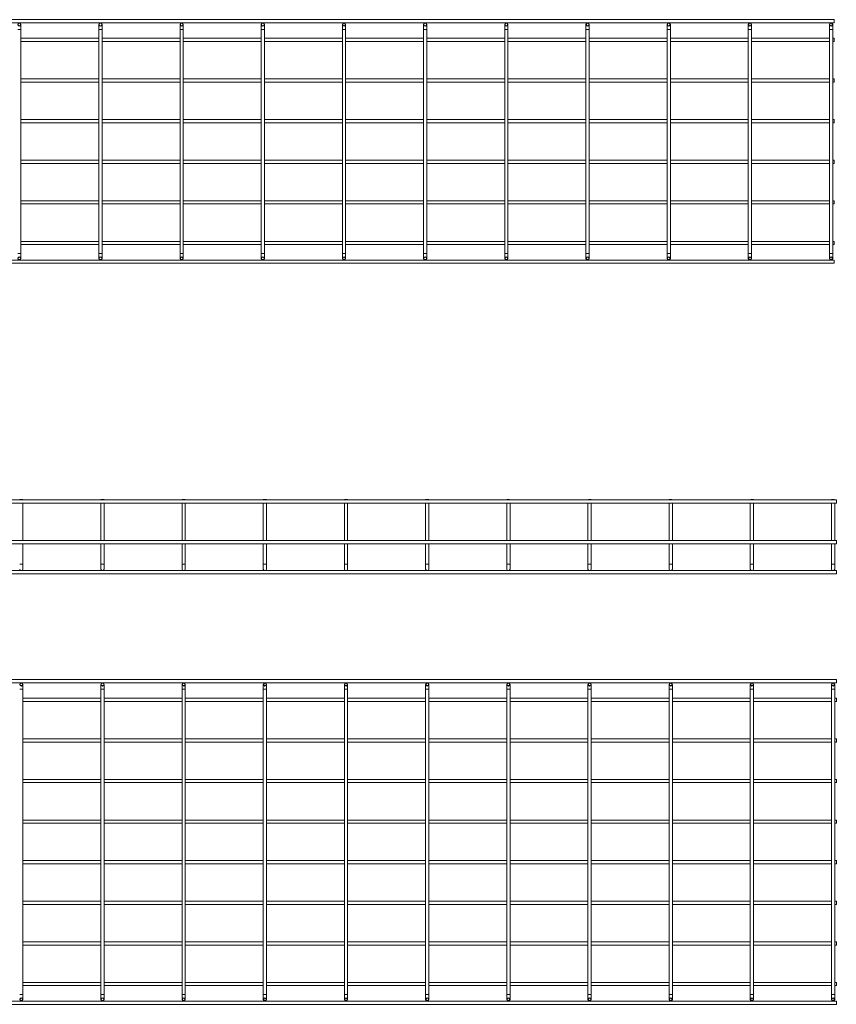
# Model space of a CAD drawing. Header units: millimetres. Extents: x -571 to 3589, y -5130 to -96.
# Tile 7 of 9: x 2570 to 3576, y -2650 to -1438. Entities that reach past the tile are written whole.
import ezdxf

# ---------------------------------------------------------------- set-up
doc = ezdxf.new("R2010")
doc.units = ezdxf.units.MM

msp = doc.modelspace()

# ---------------------------------------------------------------- linework, layer by layer
at = {"color": 7, "linetype": 'Continuous', "lineweight": 15}
for p, q in [((3573.3, -1437.6), (565.3, -1437.6)), ((565.3, -1441.6), (3573.3, -1441.6)), ((3573.3, -1437.6), (3573.3, -1441.6)), ((2571.3, -1449.6), (2571.3, -1443.6)), ((2571.3, -1725.6), (2571.3, -1449.6)), ((2667.3, -1443.6), (2667.3, -1449.6)), ((2667.3, -1449.6), (2667.3, -1725.6)), ((2671.3, -1449.6), (2671.3, -1443.6)), ((2671.3, -1725.6), (2671.3, -1449.6)), ((2767.3, -1443.6), (2767.3, -1449.6)), ((2767.3, -1449.6), (2767.3, -1725.6)), ((2771.3, -1449.6), (2771.3, -1443.6)), ((2771.3, -1725.6), (2771.3, -1449.6)), ((2867.3, -1443.6), (2867.3, -1449.6)), ((2867.3, -1449.6), (2867.3, -1725.6)), ((2871.3, -1449.6), (2871.3, -1443.6)), ((2871.3, -1725.6), (2871.3, -1449.6)), ((2967.3, -1443.6), (2967.3, -1449.6)), ((2967.3, -1449.6), (2967.3, -1725.6)), ((2971.3, -1449.6), (2971.3, -1443.6)), ((2971.3, -1725.6), (2971.3, -1449.6)), ((3067.3, -1443.6), (3067.3, -1449.6)), ((3067.3, -1449.6), (3067.3, -1725.6)), ((3071.3, -1449.6), (3071.3, -1443.6)), ((3071.3, -1725.6), (3071.3, -1449.6)), ((3167.3, -1443.6), (3167.3, -1449.6)), ((3167.3, -1449.6), (3167.3, -1725.6)), ((3171.3, -1449.6), (3171.3, -1443.6)), ((3171.3, -1725.6), (3171.3, -1449.6)), ((3267.3, -1443.6), (3267.3, -1449.6)), ((3267.3, -1449.6), (3267.3, -1725.6)), ((3271.3, -1449.6), (3271.3, -1443.6)), ((3271.3, -1725.6), (3271.3, -1449.6)), ((3367.3, -1443.6), (3367.3, -1449.6)), ((3367.3, -1449.6), (3367.3, -1725.6)), ((3371.3, -1449.6), (3371.3, -1443.6)), ((3371.3, -1725.6), (3371.3, -1449.6)), ((3467.3, -1443.6), (3467.3, -1449.6)), ((3467.3, -1449.6), (3467.3, -1725.6)), ((3471.3, -1449.6), (3471.3, -1443.6)), ((3471.3, -1725.6), (3471.3, -1449.6)), ((3567.3, -1443.6), (3567.3, -1449.6)), ((3567.3, -1449.6), (3567.3, -1725.6)), ((3571.3, -1449.6), (3571.3, -1443.6)), ((3571.3, -1725.6), (3571.3, -1449.6)), ((2667.3, -1460.6), (2571.3, -1460.6)), ((2571.3, -1464.6), (2667.3, -1464.6)), ((2767.3, -1460.6), (2671.3, -1460.6)), ((2671.3, -1464.6), (2767.3, -1464.6)), ((2867.3, -1460.6), (2771.3, -1460.6)), ((2771.3, -1464.6), (2867.3, -1464.6)), ((2967.3, -1460.6), (2871.3, -1460.6)), ((2871.3, -1464.6), (2967.3, -1464.6)), ((3067.3, -1460.6), (2971.3, -1460.6)), ((2971.3, -1464.6), (3067.3, -1464.6)), ((3167.3, -1460.6), (3071.3, -1460.6)), ((3071.3, -1464.6), (3167.3, -1464.6)), ((3267.3, -1460.6), (3171.3, -1460.6)), ((3171.3, -1464.6), (3267.3, -1464.6)), ((3367.3, -1460.6), (3271.3, -1460.6)), ((3271.3, -1464.6), (3367.3, -1464.6)), ((3467.3, -1460.6), (3371.3, -1460.6)), ((3371.3, -1464.6), (3467.3, -1464.6)), ((3567.3, -1460.6), (3471.3, -1460.6)), ((3471.3, -1464.6), (3567.3, -1464.6)), ((3573.3, -1460.6), (3571.3, -1460.6)), ((3571.3, -1464.6), (3573.3, -1464.6)), ((3573.3, -1460.6), (3573.3, -1464.6)), ((2667.3, -1510.6), (2571.3, -1510.6)), ((2571.3, -1514.6), (2667.3, -1514.6)), ((2767.3, -1510.6), (2671.3, -1510.6)), ((2671.3, -1514.6), (2767.3, -1514.6)), ((2867.3, -1510.6), (2771.3, -1510.6)), ((2771.3, -1514.6), (2867.3, -1514.6)), ((2967.3, -1510.6), (2871.3, -1510.6)), ((2871.3, -1514.6), (2967.3, -1514.6)), ((3067.3, -1510.6), (2971.3, -1510.6)), ((2971.3, -1514.6), (3067.3, -1514.6)), ((3167.3, -1510.6), (3071.3, -1510.6)), ((3071.3, -1514.6), (3167.3, -1514.6)), ((3267.3, -1510.6), (3171.3, -1510.6)), ((3171.3, -1514.6), (3267.3, -1514.6)), ((3367.3, -1510.6), (3271.3, -1510.6)), ((3271.3, -1514.6), (3367.3, -1514.6)), ((3467.3, -1510.6), (3371.3, -1510.6)), ((3371.3, -1514.6), (3467.3, -1514.6)), ((3567.3, -1510.6), (3471.3, -1510.6)), ((3471.3, -1514.6), (3567.3, -1514.6)), ((3573.3, -1510.6), (3571.3, -1510.6)), ((3571.3, -1514.6), (3573.3, -1514.6)), ((3573.3, -1510.6), (3573.3, -1514.6)), ((2667.3, -1560.6), (2571.3, -1560.6)), ((2767.3, -1560.6), (2671.3, -1560.6)), ((2867.3, -1560.6), (2771.3, -1560.6)), ((2967.3, -1560.6), (2871.3, -1560.6)), ((3067.3, -1560.6), (2971.3, -1560.6)), ((3167.3, -1560.6), (3071.3, -1560.6)), ((3267.3, -1560.6), (3171.3, -1560.6)), ((3367.3, -1560.6), (3271.3, -1560.6)), ((3467.3, -1560.6), (3371.3, -1560.6)), ((3567.3, -1560.6), (3471.3, -1560.6)), ((3573.3, -1560.6), (3571.3, -1560.6)), ((3573.3, -1560.6), (3573.3, -1564.6)), ((2571.3, -1564.6), (2667.3, -1564.6)), ((2671.3, -1564.6), (2767.3, -1564.6)), ((2771.3, -1564.6), (2867.3, -1564.6)), ((2871.3, -1564.6), (2967.3, -1564.6)), ((2971.3, -1564.6), (3067.3, -1564.6)), ((3071.3, -1564.6), (3167.3, -1564.6)), ((3171.3, -1564.6), (3267.3, -1564.6)), ((3271.3, -1564.6), (3367.3, -1564.6)), ((3371.3, -1564.6), (3467.3, -1564.6)), ((3471.3, -1564.6), (3567.3, -1564.6)), ((3571.3, -1564.6), (3573.3, -1564.6)), ((2667.3, -1610.6), (2571.3, -1610.6)), ((2767.3, -1610.6), (2671.3, -1610.6)), ((2867.3, -1610.6), (2771.3, -1610.6)), ((2967.3, -1610.6), (2871.3, -1610.6)), ((3067.3, -1610.6), (2971.3, -1610.6)), ((3167.3, -1610.6), (3071.3, -1610.6)), ((3267.3, -1610.6), (3171.3, -1610.6)), ((3367.3, -1610.6), (3271.3, -1610.6)), ((3467.3, -1610.6), (3371.3, -1610.6)), ((3567.3, -1610.6), (3471.3, -1610.6)), ((3573.3, -1610.6), (3571.3, -1610.6)), ((3573.3, -1610.6), (3573.3, -1614.6)), ((2571.3, -1614.6), (2667.3, -1614.6)), ((2671.3, -1614.6), (2767.3, -1614.6)), ((2771.3, -1614.6), (2867.3, -1614.6)), ((2871.3, -1614.6), (2967.3, -1614.6)), ((2971.3, -1614.6), (3067.3, -1614.6)), ((3071.3, -1614.6), (3167.3, -1614.6)), ((3171.3, -1614.6), (3267.3, -1614.6)), ((3271.3, -1614.6), (3367.3, -1614.6)), ((3371.3, -1614.6), (3467.3, -1614.6)), ((3471.3, -1614.6), (3567.3, -1614.6)), ((3571.3, -1614.6), (3573.3, -1614.6)), ((2667.3, -1660.6), (2571.3, -1660.6)), ((2767.3, -1660.6), (2671.3, -1660.6)), ((2867.3, -1660.6), (2771.3, -1660.6)), ((2967.3, -1660.6), (2871.3, -1660.6)), ((3067.3, -1660.6), (2971.3, -1660.6)), ((3167.3, -1660.6), (3071.3, -1660.6)), ((3267.3, -1660.6), (3171.3, -1660.6)), ((3367.3, -1660.6), (3271.3, -1660.6)), ((3467.3, -1660.6), (3371.3, -1660.6)), ((3567.3, -1660.6), (3471.3, -1660.6)), ((3573.3, -1660.6), (3571.3, -1660.6)), ((3573.3, -1660.6), (3573.3, -1664.6)), ((2571.3, -1664.6), (2667.3, -1664.6)), ((2671.3, -1664.6), (2767.3, -1664.6)), ((2771.3, -1664.6), (2867.3, -1664.6)), ((2871.3, -1664.6), (2967.3, -1664.6)), ((2971.3, -1664.6), (3067.3, -1664.6)), ((3071.3, -1664.6), (3167.3, -1664.6)), ((3171.3, -1664.6), (3267.3, -1664.6)), ((3271.3, -1664.6), (3367.3, -1664.6)), ((3371.3, -1664.6), (3467.3, -1664.6)), ((3471.3, -1664.6), (3567.3, -1664.6)), ((3571.3, -1664.6), (3573.3, -1664.6)), ((2667.3, -1710.6), (2571.3, -1710.6)), ((2571.3, -1714.6), (2667.3, -1714.6)), ((2767.3, -1710.6), (2671.3, -1710.6)), ((2671.3, -1714.6), (2767.3, -1714.6)), ((2867.3, -1710.6), (2771.3, -1710.6)), ((2771.3, -1714.6), (2867.3, -1714.6)), ((2967.3, -1710.6), (2871.3, -1710.6)), ((2871.3, -1714.6), (2967.3, -1714.6)), ((3067.3, -1710.6), (2971.3, -1710.6)), ((2971.3, -1714.6), (3067.3, -1714.6)), ((3167.3, -1710.6), (3071.3, -1710.6)), ((3071.3, -1714.6), (3167.3, -1714.6)), ((3267.3, -1710.6), (3171.3, -1710.6)), ((3171.3, -1714.6), (3267.3, -1714.6)), ((3367.3, -1710.6), (3271.3, -1710.6)), ((3271.3, -1714.6), (3367.3, -1714.6)), ((3467.3, -1710.6), (3371.3, -1710.6)), ((3371.3, -1714.6), (3467.3, -1714.6)), ((3567.3, -1710.6), (3471.3, -1710.6)), ((3471.3, -1714.6), (3567.3, -1714.6)), ((3573.3, -1710.6), (3571.3, -1710.6)), ((3571.3, -1714.6), (3573.3, -1714.6)), ((3573.3, -1710.6), (3573.3, -1714.6)), ((3573.3, -1733.6), (565.3, -1733.6)), ((2571.3, -1731.6), (2571.3, -1725.6)), ((2667.3, -1725.6), (2667.3, -1731.6)), ((2671.3, -1731.6), (2671.3, -1725.6)), ((2767.3, -1725.6), (2767.3, -1731.6)), ((2771.3, -1731.6), (2771.3, -1725.6)), ((2867.3, -1725.6), (2867.3, -1731.6)), ((2871.3, -1731.6), (2871.3, -1725.6)), ((2967.3, -1725.6), (2967.3, -1731.6)), ((2971.3, -1731.6), (2971.3, -1725.6)), ((3067.3, -1725.6), (3067.3, -1731.6)), ((3071.3, -1731.6), (3071.3, -1725.6)), ((3167.3, -1725.6), (3167.3, -1731.6)), ((3171.3, -1731.6), (3171.3, -1725.6)), ((3267.3, -1725.6), (3267.3, -1731.6)), ((3271.3, -1731.6), (3271.3, -1725.6)), ((3367.3, -1725.6), (3367.3, -1731.6)), ((3371.3, -1731.6), (3371.3, -1725.6)), ((3467.3, -1725.6), (3467.3, -1731.6)), ((3471.3, -1731.6), (3471.3, -1725.6)), ((3567.3, -1725.6), (3567.3, -1731.6)), ((3571.3, -1731.6), (3571.3, -1725.6)), ((3573.3, -1733.6), (3573.3, -1737.6)), ((565.3, -1737.6), (3573.3, -1737.6)), ((3575.8, -2029.1), (567.8, -2029.1)), ((567.8, -2033.1), (3575.8, -2033.1)), ((2570.3, -2028.6), (2569.8, -2029.1)), ((2570.3, -2028.6), (2573.3, -2028.6)), ((2573.8, -2029.1), (2573.3, -2028.6)), ((2573.8, -2079.1), (2573.8, -2033.1)), ((2670.3, -2028.6), (2669.8, -2029.1)), ((2669.8, -2033.1), (2669.8, -2079.1)), ((2670.3, -2028.6), (2673.3, -2028.6)), ((2673.8, -2029.1), (2673.3, -2028.6)), ((2673.8, -2079.1), (2673.8, -2033.1)), ((2770.3, -2028.6), (2769.8, -2029.1)), ((2769.8, -2033.1), (2769.8, -2079.1)), ((2770.3, -2028.6), (2773.3, -2028.6)), ((2773.8, -2029.1), (2773.3, -2028.6)), ((2773.8, -2079.1), (2773.8, -2033.1)), ((2870.3, -2028.6), (2869.8, -2029.1)), ((2869.8, -2033.1), (2869.8, -2079.1)), ((2870.3, -2028.6), (2873.3, -2028.6)), ((2873.8, -2029.1), (2873.3, -2028.6)), ((2873.8, -2079.1), (2873.8, -2033.1)), ((2970.3, -2028.6), (2969.8, -2029.1)), ((2969.8, -2033.1), (2969.8, -2079.1)), ((2970.3, -2028.6), (2973.3, -2028.6)), ((2973.8, -2029.1), (2973.3, -2028.6)), ((2973.8, -2079.1), (2973.8, -2033.1)), ((3070.3, -2028.6), (3069.8, -2029.1)), ((3069.8, -2033.1), (3069.8, -2079.1)), ((3070.3, -2028.6), (3073.3, -2028.6)), ((3073.8, -2029.1), (3073.3, -2028.6)), ((3073.8, -2079.1), (3073.8, -2033.1)), ((3170.3, -2028.6), (3169.8, -2029.1)), ((3169.8, -2033.1), (3169.8, -2079.1)), ((3170.3, -2028.6), (3173.3, -2028.6)), ((3173.8, -2029.1), (3173.3, -2028.6)), ((3173.8, -2079.1), (3173.8, -2033.1)), ((3270.3, -2028.6), (3269.8, -2029.1)), ((3269.8, -2033.1), (3269.8, -2079.1)), ((3270.3, -2028.6), (3273.3, -2028.6)), ((3273.8, -2029.1), (3273.3, -2028.6)), ((3273.8, -2079.1), (3273.8, -2033.1)), ((3370.3, -2028.6), (3369.8, -2029.1)), ((3369.8, -2033.1), (3369.8, -2079.1)), ((3370.3, -2028.6), (3373.3, -2028.6)), ((3373.8, -2029.1), (3373.3, -2028.6)), ((3373.8, -2079.1), (3373.8, -2033.1)), ((3470.3, -2028.6), (3469.8, -2029.1)), ((3469.8, -2033.1), (3469.8, -2079.1)), ((3470.3, -2028.6), (3473.3, -2028.6)), ((3473.8, -2029.1), (3473.3, -2028.6)), ((3473.8, -2079.1), (3473.8, -2033.1)), ((3570.3, -2028.6), (3569.8, -2029.1)), ((3569.8, -2033.1), (3569.8, -2079.1)), ((3570.3, -2028.6), (3573.3, -2028.6)), ((3573.8, -2029.1), (3573.3, -2028.6)), ((3573.8, -2079.1), (3573.8, -2033.1)), ((3575.8, -2029.1), (3575.8, -2033.1)), ((3575.8, -2079.1), (567.8, -2079.1)), ((567.8, -2083.1), (3575.8, -2083.1)), ((2573.8, -2108.1), (2573.8, -2083.1)), ((2669.8, -2083.1), (2669.8, -2108.1)), ((2673.8, -2108.1), (2673.8, -2083.1)), ((2769.8, -2083.1), (2769.8, -2108.1)), ((2773.8, -2108.1), (2773.8, -2083.1)), ((2869.8, -2083.1), (2869.8, -2108.1)), ((2873.8, -2108.1), (2873.8, -2083.1)), ((2969.8, -2083.1), (2969.8, -2108.1)), ((2973.8, -2108.1), (2973.8, -2083.1)), ((3069.8, -2083.1), (3069.8, -2108.1)), ((3073.8, -2108.1), (3073.8, -2083.1)), ((3169.8, -2083.1), (3169.8, -2108.1)), ((3173.8, -2108.1), (3173.8, -2083.1)), ((3269.8, -2083.1), (3269.8, -2108.1)), ((3273.8, -2108.1), (3273.8, -2083.1)), ((3369.8, -2083.1), (3369.8, -2108.1)), ((3373.8, -2108.1), (3373.8, -2083.1)), ((3469.8, -2083.1), (3469.8, -2108.1)), ((3473.8, -2108.1), (3473.8, -2083.1)), ((3569.8, -2083.1), (3569.8, -2108.1)), ((3573.8, -2108.1), (3573.8, -2083.1)), ((3575.8, -2079.1), (3575.8, -2083.1)), ((2573.8, -2114.1), (2573.8, -2108.1)), ((2669.8, -2108.1), (2669.8, -2114.1)), ((2673.8, -2114.1), (2673.8, -2108.1)), ((2769.8, -2108.1), (2769.8, -2114.1)), ((2773.8, -2114.1), (2773.8, -2108.1)), ((2869.8, -2108.1), (2869.8, -2114.1)), ((2873.8, -2114.1), (2873.8, -2108.1)), ((2969.8, -2108.1), (2969.8, -2114.1)), ((2973.8, -2114.1), (2973.8, -2108.1)), ((3069.8, -2108.1), (3069.8, -2114.1)), ((3073.8, -2114.1), (3073.8, -2108.1)), ((3169.8, -2108.1), (3169.8, -2114.1)), ((3173.8, -2114.1), (3173.8, -2108.1)), ((3269.8, -2108.1), (3269.8, -2114.1)), ((3273.8, -2114.1), (3273.8, -2108.1)), ((3369.8, -2108.1), (3369.8, -2114.1)), ((3373.8, -2114.1), (3373.8, -2108.1)), ((3469.8, -2108.1), (3469.8, -2114.1)), ((3473.8, -2114.1), (3473.8, -2108.1)), ((3569.8, -2108.1), (3569.8, -2114.1)), ((3573.8, -2114.1), (3573.8, -2108.1)), ((3575.8, -2116.1), (567.8, -2116.1)), ((567.8, -2120.1), (3575.8, -2120.1)), ((3575.8, -2116.1), (3575.8, -2120.1)), ((3575.8, -2250.2), (567.8, -2250.2)), ((567.8, -2254.2), (3575.8, -2254.2)), ((3575.8, -2250.2), (3575.8, -2254.2)), ((2573.8, -2262.2), (2573.8, -2256.2)), ((2573.8, -2638.2), (2573.8, -2262.2)), ((2669.8, -2256.2), (2669.8, -2262.2)), ((2669.8, -2262.2), (2669.8, -2638.2)), ((2673.8, -2262.2), (2673.8, -2256.2)), ((2673.8, -2638.2), (2673.8, -2262.2)), ((2769.8, -2256.2), (2769.8, -2262.2)), ((2769.8, -2262.2), (2769.8, -2638.2)), ((2773.8, -2262.2), (2773.8, -2256.2)), ((2773.8, -2638.2), (2773.8, -2262.2)), ((2869.8, -2256.2), (2869.8, -2262.2)), ((2869.8, -2262.2), (2869.8, -2638.2)), ((2873.8, -2262.2), (2873.8, -2256.2)), ((2873.8, -2638.2), (2873.8, -2262.2)), ((2969.8, -2256.2), (2969.8, -2262.2)), ((2969.8, -2262.2), (2969.8, -2638.2)), ((2973.8, -2262.2), (2973.8, -2256.2)), ((2973.8, -2638.2), (2973.8, -2262.2)), ((3069.8, -2256.2), (3069.8, -2262.2)), ((3069.8, -2262.2), (3069.8, -2638.2)), ((3073.8, -2262.2), (3073.8, -2256.2)), ((3073.8, -2638.2), (3073.8, -2262.2)), ((3169.8, -2256.2), (3169.8, -2262.2)), ((3169.8, -2262.2), (3169.8, -2638.2)), ((3173.8, -2262.2), (3173.8, -2256.2)), ((3173.8, -2638.2), (3173.8, -2262.2)), ((3269.8, -2256.2), (3269.8, -2262.2)), ((3269.8, -2262.2), (3269.8, -2638.2)), ((3273.8, -2262.2), (3273.8, -2256.2)), ((3273.8, -2638.2), (3273.8, -2262.2)), ((3369.8, -2256.2), (3369.8, -2262.2)), ((3369.8, -2262.2), (3369.8, -2638.2)), ((3373.8, -2262.2), (3373.8, -2256.2)), ((3373.8, -2638.2), (3373.8, -2262.2)), ((3469.8, -2256.2), (3469.8, -2262.2)), ((3469.8, -2262.2), (3469.8, -2638.2)), ((3473.8, -2262.2), (3473.8, -2256.2)), ((3473.8, -2638.2), (3473.8, -2262.2)), ((3569.8, -2256.2), (3569.8, -2262.2)), ((3569.8, -2262.2), (3569.8, -2638.2)), ((3573.8, -2262.2), (3573.8, -2256.2)), ((3573.8, -2638.2), (3573.8, -2262.2)), ((2669.8, -2273.2), (2573.8, -2273.2)), ((2573.8, -2277.2), (2669.8, -2277.2)), ((2769.8, -2273.2), (2673.8, -2273.2)), ((2673.8, -2277.2), (2769.8, -2277.2)), ((2869.8, -2273.2), (2773.8, -2273.2)), ((2773.8, -2277.2), (2869.8, -2277.2)), ((2969.8, -2273.2), (2873.8, -2273.2)), ((2873.8, -2277.2), (2969.8, -2277.2)), ((3069.8, -2273.2), (2973.8, -2273.2)), ((2973.8, -2277.2), (3069.8, -2277.2)), ((3169.8, -2273.2), (3073.8, -2273.2)), ((3073.8, -2277.2), (3169.8, -2277.2)), ((3269.8, -2273.2), (3173.8, -2273.2)), ((3173.8, -2277.2), (3269.8, -2277.2)), ((3369.8, -2273.2), (3273.8, -2273.2)), ((3273.8, -2277.2), (3369.8, -2277.2)), ((3469.8, -2273.2), (3373.8, -2273.2)), ((3373.8, -2277.2), (3469.8, -2277.2)), ((3569.8, -2273.2), (3473.8, -2273.2)), ((3473.8, -2277.2), (3569.8, -2277.2)), ((3575.8, -2273.2), (3573.8, -2273.2)), ((3573.8, -2277.2), (3575.8, -2277.2)), ((3575.8, -2273.2), (3575.8, -2277.2)), ((2669.8, -2323.2), (2573.8, -2323.2)), ((2573.8, -2327.2), (2669.8, -2327.2)), ((2769.8, -2323.2), (2673.8, -2323.2)), ((2673.8, -2327.2), (2769.8, -2327.2)), ((2869.8, -2323.2), (2773.8, -2323.2)), ((2773.8, -2327.2), (2869.8, -2327.2)), ((2969.8, -2323.2), (2873.8, -2323.2)), ((2873.8, -2327.2), (2969.8, -2327.2)), ((3069.8, -2323.2), (2973.8, -2323.2)), ((2973.8, -2327.2), (3069.8, -2327.2)), ((3169.8, -2323.2), (3073.8, -2323.2)), ((3073.8, -2327.2), (3169.8, -2327.2)), ((3269.8, -2323.2), (3173.8, -2323.2)), ((3173.8, -2327.2), (3269.8, -2327.2)), ((3369.8, -2323.2), (3273.8, -2323.2)), ((3273.8, -2327.2), (3369.8, -2327.2)), ((3469.8, -2323.2), (3373.8, -2323.2)), ((3373.8, -2327.2), (3469.8, -2327.2)), ((3569.8, -2323.2), (3473.8, -2323.2)), ((3473.8, -2327.2), (3569.8, -2327.2)), ((3575.8, -2323.2), (3573.8, -2323.2)), ((3573.8, -2327.2), (3575.8, -2327.2)), ((3575.8, -2323.2), (3575.8, -2327.2)), ((2669.8, -2373.2), (2573.8, -2373.2)), ((2769.8, -2373.2), (2673.8, -2373.2)), ((2869.8, -2373.2), (2773.8, -2373.2)), ((2969.8, -2373.2), (2873.8, -2373.2)), ((3069.8, -2373.2), (2973.8, -2373.2)), ((3169.8, -2373.2), (3073.8, -2373.2)), ((3269.8, -2373.2), (3173.8, -2373.2)), ((3369.8, -2373.2), (3273.8, -2373.2)), ((3469.8, -2373.2), (3373.8, -2373.2)), ((3569.8, -2373.2), (3473.8, -2373.2)), ((3575.8, -2373.2), (3573.8, -2373.2)), ((3575.8, -2373.2), (3575.8, -2377.2)), ((2573.8, -2377.2), (2669.8, -2377.2)), ((2673.8, -2377.2), (2769.8, -2377.2)), ((2773.8, -2377.2), (2869.8, -2377.2)), ((2873.8, -2377.2), (2969.8, -2377.2)), ((2973.8, -2377.2), (3069.8, -2377.2)), ((3073.8, -2377.2), (3169.8, -2377.2)), ((3173.8, -2377.2), (3269.8, -2377.2)), ((3273.8, -2377.2), (3369.8, -2377.2)), ((3373.8, -2377.2), (3469.8, -2377.2)), ((3473.8, -2377.2), (3569.8, -2377.2)), ((3573.8, -2377.2), (3575.8, -2377.2)), ((2669.8, -2423.2), (2573.8, -2423.2)), ((2769.8, -2423.2), (2673.8, -2423.2)), ((2869.8, -2423.2), (2773.8, -2423.2)), ((2969.8, -2423.2), (2873.8, -2423.2)), ((3069.8, -2423.2), (2973.8, -2423.2)), ((3169.8, -2423.2), (3073.8, -2423.2)), ((3269.8, -2423.2), (3173.8, -2423.2)), ((3369.8, -2423.2), (3273.8, -2423.2)), ((3469.8, -2423.2), (3373.8, -2423.2)), ((3569.8, -2423.2), (3473.8, -2423.2)), ((3575.8, -2423.2), (3573.8, -2423.2)), ((3575.8, -2423.2), (3575.8, -2427.2)), ((2573.8, -2427.2), (2669.8, -2427.2)), ((2673.8, -2427.2), (2769.8, -2427.2)), ((2773.8, -2427.2), (2869.8, -2427.2)), ((2873.8, -2427.2), (2969.8, -2427.2)), ((2973.8, -2427.2), (3069.8, -2427.2)), ((3073.8, -2427.2), (3169.8, -2427.2)), ((3173.8, -2427.2), (3269.8, -2427.2)), ((3273.8, -2427.2), (3369.8, -2427.2)), ((3373.8, -2427.2), (3469.8, -2427.2)), ((3473.8, -2427.2), (3569.8, -2427.2)), ((3573.8, -2427.2), (3575.8, -2427.2)), ((2669.8, -2473.2), (2573.8, -2473.2)), ((2769.8, -2473.2), (2673.8, -2473.2)), ((2869.8, -2473.2), (2773.8, -2473.2)), ((2969.8, -2473.2), (2873.8, -2473.2)), ((3069.8, -2473.2), (2973.8, -2473.2)), ((3169.8, -2473.2), (3073.8, -2473.2)), ((3269.8, -2473.2), (3173.8, -2473.2)), ((3369.8, -2473.2), (3273.8, -2473.2)), ((3469.8, -2473.2), (3373.8, -2473.2)), ((3569.8, -2473.2), (3473.8, -2473.2)), ((3575.8, -2473.2), (3573.8, -2473.2)), ((3575.8, -2473.2), (3575.8, -2477.2)), ((2573.8, -2477.2), (2669.8, -2477.2)), ((2673.8, -2477.2), (2769.8, -2477.2)), ((2773.8, -2477.2), (2869.8, -2477.2)), ((2873.8, -2477.2), (2969.8, -2477.2)), ((2973.8, -2477.2), (3069.8, -2477.2)), ((3073.8, -2477.2), (3169.8, -2477.2)), ((3173.8, -2477.2), (3269.8, -2477.2)), ((3273.8, -2477.2), (3369.8, -2477.2)), ((3373.8, -2477.2), (3469.8, -2477.2)), ((3473.8, -2477.2), (3569.8, -2477.2)), ((3573.8, -2477.2), (3575.8, -2477.2)), ((2669.8, -2523.2), (2573.8, -2523.2)), ((2573.8, -2527.2), (2669.8, -2527.2)), ((2769.8, -2523.2), (2673.8, -2523.2)), ((2673.8, -2527.2), (2769.8, -2527.2)), ((2869.8, -2523.2), (2773.8, -2523.2)), ((2773.8, -2527.2), (2869.8, -2527.2)), ((2969.8, -2523.2), (2873.8, -2523.2)), ((2873.8, -2527.2), (2969.8, -2527.2)), ((3069.8, -2523.2), (2973.8, -2523.2)), ((2973.8, -2527.2), (3069.8, -2527.2)), ((3169.8, -2523.2), (3073.8, -2523.2)), ((3073.8, -2527.2), (3169.8, -2527.2)), ((3269.8, -2523.2), (3173.8, -2523.2)), ((3173.8, -2527.2), (3269.8, -2527.2)), ((3369.8, -2523.2), (3273.8, -2523.2)), ((3273.8, -2527.2), (3369.8, -2527.2)), ((3469.8, -2523.2), (3373.8, -2523.2)), ((3373.8, -2527.2), (3469.8, -2527.2)), ((3569.8, -2523.2), (3473.8, -2523.2)), ((3473.8, -2527.2), (3569.8, -2527.2)), ((3575.8, -2523.2), (3573.8, -2523.2)), ((3573.8, -2527.2), (3575.8, -2527.2)), ((3575.8, -2523.2), (3575.8, -2527.2)), ((2669.8, -2573.2), (2573.8, -2573.2)), ((2573.8, -2577.2), (2669.8, -2577.2)), ((2769.8, -2573.2), (2673.8, -2573.2)), ((2673.8, -2577.2), (2769.8, -2577.2)), ((2869.8, -2573.2), (2773.8, -2573.2)), ((2773.8, -2577.2), (2869.8, -2577.2)), ((2969.8, -2573.2), (2873.8, -2573.2)), ((2873.8, -2577.2), (2969.8, -2577.2)), ((3069.8, -2573.2), (2973.8, -2573.2)), ((2973.8, -2577.2), (3069.8, -2577.2)), ((3169.8, -2573.2), (3073.8, -2573.2)), ((3073.8, -2577.2), (3169.8, -2577.2)), ((3269.8, -2573.2), (3173.8, -2573.2)), ((3173.8, -2577.2), (3269.8, -2577.2)), ((3369.8, -2573.2), (3273.8, -2573.2)), ((3273.8, -2577.2), (3369.8, -2577.2)), ((3469.8, -2573.2), (3373.8, -2573.2)), ((3373.8, -2577.2), (3469.8, -2577.2)), ((3569.8, -2573.2), (3473.8, -2573.2)), ((3473.8, -2577.2), (3569.8, -2577.2)), ((3575.8, -2573.2), (3573.8, -2573.2)), ((3573.8, -2577.2), (3575.8, -2577.2)), ((3575.8, -2573.2), (3575.8, -2577.2)), ((2669.8, -2623.2), (2573.8, -2623.2)), ((2573.8, -2627.2), (2669.8, -2627.2)), ((2769.8, -2623.2), (2673.8, -2623.2)), ((2673.8, -2627.2), (2769.8, -2627.2)), ((2869.8, -2623.2), (2773.8, -2623.2)), ((2773.8, -2627.2), (2869.8, -2627.2)), ((2969.8, -2623.2), (2873.8, -2623.2)), ((2873.8, -2627.2), (2969.8, -2627.2)), ((3069.8, -2623.2), (2973.8, -2623.2)), ((2973.8, -2627.2), (3069.8, -2627.2)), ((3169.8, -2623.2), (3073.8, -2623.2)), ((3073.8, -2627.2), (3169.8, -2627.2)), ((3269.8, -2623.2), (3173.8, -2623.2)), ((3173.8, -2627.2), (3269.8, -2627.2)), ((3369.8, -2623.2), (3273.8, -2623.2)), ((3273.8, -2627.2), (3369.8, -2627.2)), ((3469.8, -2623.2), (3373.8, -2623.2)), ((3373.8, -2627.2), (3469.8, -2627.2)), ((3569.8, -2623.2), (3473.8, -2623.2)), ((3473.8, -2627.2), (3569.8, -2627.2)), ((3575.8, -2623.2), (3573.8, -2623.2)), ((3573.8, -2627.2), (3575.8, -2627.2)), ((3575.8, -2623.2), (3575.8, -2627.2)), ((2573.8, -2644.2), (2573.8, -2638.2)), ((2669.8, -2638.2), (2669.8, -2644.2)), ((2673.8, -2644.2), (2673.8, -2638.2)), ((2769.8, -2638.2), (2769.8, -2644.2)), ((2773.8, -2644.2), (2773.8, -2638.2)), ((2869.8, -2638.2), (2869.8, -2644.2)), ((2873.8, -2644.2), (2873.8, -2638.2)), ((2969.8, -2638.2), (2969.8, -2644.2)), ((2973.8, -2644.2), (2973.8, -2638.2)), ((3069.8, -2638.2), (3069.8, -2644.2)), ((3073.8, -2644.2), (3073.8, -2638.2)), ((3169.8, -2638.2), (3169.8, -2644.2)), ((3173.8, -2644.2), (3173.8, -2638.2)), ((3269.8, -2638.2), (3269.8, -2644.2)), ((3273.8, -2644.2), (3273.8, -2638.2)), ((3369.8, -2638.2), (3369.8, -2644.2)), ((3373.8, -2644.2), (3373.8, -2638.2)), ((3469.8, -2638.2), (3469.8, -2644.2)), ((3473.8, -2644.2), (3473.8, -2638.2)), ((3569.8, -2638.2), (3569.8, -2644.2)), ((3573.8, -2644.2), (3573.8, -2638.2)), ((3575.8, -2646.2), (567.8, -2646.2)), ((567.8, -2650.2), (3575.8, -2650.2)), ((3575.8, -2646.2), (3575.8, -2650.2))]:
    msp.add_line(p, q, dxfattribs=at)
at = {"color": 8, "linetype": 'Continuous', "lineweight": 15}
for p, q in [((2567.3, -1449.6), (2571.3, -1449.6)), ((2667.3, -1449.6), (2671.3, -1449.6)), ((2767.3, -1449.6), (2771.3, -1449.6)), ((2867.3, -1449.6), (2871.3, -1449.6)), ((2967.3, -1449.6), (2971.3, -1449.6)), ((3067.3, -1449.6), (3071.3, -1449.6)), ((3167.3, -1449.6), (3171.3, -1449.6)), ((3267.3, -1449.6), (3271.3, -1449.6)), ((3367.3, -1449.6), (3371.3, -1449.6)), ((3467.3, -1449.6), (3471.3, -1449.6)), ((3567.3, -1449.6), (3571.3, -1449.6)), ((2567.3, -1725.6), (2571.3, -1725.6)), ((2667.3, -1725.6), (2671.3, -1725.6)), ((2767.3, -1725.6), (2771.3, -1725.6)), ((2867.3, -1725.6), (2871.3, -1725.6)), ((2967.3, -1725.6), (2971.3, -1725.6)), ((3067.3, -1725.6), (3071.3, -1725.6)), ((3167.3, -1725.6), (3171.3, -1725.6)), ((3267.3, -1725.6), (3271.3, -1725.6)), ((3367.3, -1725.6), (3371.3, -1725.6)), ((3467.3, -1725.6), (3471.3, -1725.6)), ((3567.3, -1725.6), (3571.3, -1725.6)), ((2573.8, -2108.1), (2569.8, -2108.1)), ((2673.8, -2108.1), (2669.8, -2108.1)), ((2773.8, -2108.1), (2769.8, -2108.1)), ((2873.8, -2108.1), (2869.8, -2108.1)), ((2973.8, -2108.1), (2969.8, -2108.1)), ((3073.8, -2108.1), (3069.8, -2108.1)), ((3173.8, -2108.1), (3169.8, -2108.1)), ((3273.8, -2108.1), (3269.8, -2108.1)), ((3373.8, -2108.1), (3369.8, -2108.1)), ((3473.8, -2108.1), (3469.8, -2108.1)), ((3573.8, -2108.1), (3569.8, -2108.1)), ((2569.8, -2262.2), (2573.8, -2262.2)), ((2669.8, -2262.2), (2673.8, -2262.2)), ((2769.8, -2262.2), (2773.8, -2262.2)), ((2869.8, -2262.2), (2873.8, -2262.2)), ((2969.8, -2262.2), (2973.8, -2262.2)), ((3069.8, -2262.2), (3073.8, -2262.2)), ((3169.8, -2262.2), (3173.8, -2262.2)), ((3269.8, -2262.2), (3273.8, -2262.2)), ((3369.8, -2262.2), (3373.8, -2262.2)), ((3469.8, -2262.2), (3473.8, -2262.2)), ((3569.8, -2262.2), (3573.8, -2262.2)), ((2569.8, -2638.2), (2573.8, -2638.2)), ((2669.8, -2638.2), (2673.8, -2638.2)), ((2769.8, -2638.2), (2773.8, -2638.2)), ((2869.8, -2638.2), (2873.8, -2638.2)), ((2969.8, -2638.2), (2973.8, -2638.2)), ((3069.8, -2638.2), (3073.8, -2638.2)), ((3169.8, -2638.2), (3173.8, -2638.2)), ((3269.8, -2638.2), (3273.8, -2638.2)), ((3369.8, -2638.2), (3373.8, -2638.2)), ((3469.8, -2638.2), (3473.8, -2638.2)), ((3569.8, -2638.2), (3573.8, -2638.2))]:
    msp.add_line(p, q, dxfattribs=at)
at = {"color": 7, "linetype": 'Continuous', "lineweight": 15}
for centre, radius in [((2569.3, -1443.6), 2), ((2569.3, -1443.6), 1.5), ((2669.3, -1443.6), 2), ((2669.3, -1443.6), 1.5), ((2769.3, -1443.6), 2), ((2769.3, -1443.6), 1.5), ((2869.3, -1443.6), 2), ((2869.3, -1443.6), 1.5), ((2969.3, -1443.6), 2), ((2969.3, -1443.6), 1.5), ((3069.3, -1443.6), 2), ((3069.3, -1443.6), 1.5), ((3169.3, -1443.6), 2), ((3169.3, -1443.6), 1.5), ((3269.3, -1443.6), 2), ((3269.3, -1443.6), 1.5), ((3369.3, -1443.6), 2), ((3369.3, -1443.6), 1.5), ((3469.3, -1443.6), 2), ((3469.3, -1443.6), 1.5), ((3569.3, -1443.6), 2), ((3569.3, -1443.6), 1.5), ((2569.3, -1731.6), 2), ((2569.3, -1731.6), 1.5), ((2669.3, -1731.6), 2), ((2669.3, -1731.6), 1.5), ((2769.3, -1731.6), 2), ((2769.3, -1731.6), 1.5), ((2869.3, -1731.6), 2), ((2869.3, -1731.6), 1.5), ((2969.3, -1731.6), 2), ((2969.3, -1731.6), 1.5), ((3069.3, -1731.6), 2), ((3069.3, -1731.6), 1.5), ((3169.3, -1731.6), 2), ((3169.3, -1731.6), 1.5), ((3269.3, -1731.6), 2), ((3269.3, -1731.6), 1.5), ((3369.3, -1731.6), 2), ((3369.3, -1731.6), 1.5), ((3469.3, -1731.6), 2), ((3469.3, -1731.6), 1.5), ((3569.3, -1731.6), 2), ((3569.3, -1731.6), 1.5), ((2571.8, -2256.2), 2), ((2571.8, -2256.2), 1.5), ((2671.8, -2256.2), 2), ((2671.8, -2256.2), 1.5), ((2771.8, -2256.2), 2), ((2771.8, -2256.2), 1.5), ((2871.8, -2256.2), 2), ((2871.8, -2256.2), 1.5), ((2971.8, -2256.2), 2), ((2971.8, -2256.2), 1.5), ((3071.8, -2256.2), 2), ((3071.8, -2256.2), 1.5), ((3171.8, -2256.2), 2), ((3171.8, -2256.2), 1.5), ((3271.8, -2256.2), 2), ((3271.8, -2256.2), 1.5), ((3371.8, -2256.2), 2), ((3371.8, -2256.2), 1.5), ((3471.8, -2256.2), 2), ((3471.8, -2256.2), 1.5), ((3571.8, -2256.2), 2), ((3571.8, -2256.2), 1.5), ((2571.8, -2644.2), 2), ((2571.8, -2644.2), 1.5), ((2671.8, -2644.2), 2), ((2671.8, -2644.2), 1.5), ((2771.8, -2644.2), 2), ((2771.8, -2644.2), 1.5), ((2871.8, -2644.2), 2), ((2871.8, -2644.2), 1.5), ((2971.8, -2644.2), 2), ((2971.8, -2644.2), 1.5), ((3071.8, -2644.2), 2), ((3071.8, -2644.2), 1.5), ((3171.8, -2644.2), 2), ((3171.8, -2644.2), 1.5), ((3271.8, -2644.2), 2), ((3271.8, -2644.2), 1.5), ((3371.8, -2644.2), 2), ((3371.8, -2644.2), 1.5), ((3471.8, -2644.2), 2), ((3471.8, -2644.2), 1.5), ((3571.8, -2644.2), 2), ((3571.8, -2644.2), 1.5)]:
    msp.add_circle(centre, radius, dxfattribs=at)
for centre in [(2571.8, -2114.1), (2671.8, -2114.1), (2771.8, -2114.1), (2871.8, -2114.1), (2971.8, -2114.1), (3071.8, -2114.1), (3171.8, -2114.1), (3271.8, -2114.1), (3371.8, -2114.1), (3471.8, -2114.1), (3571.8, -2114.1)]:
    msp.add_arc(centre, 2, 180, 0, dxfattribs=at)

doc.saveas('drawing.dxf')
